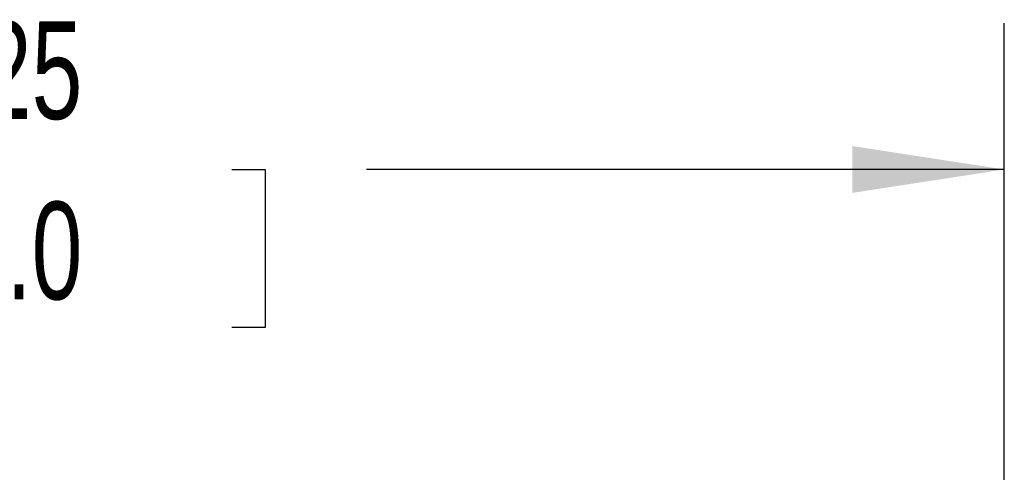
# Model space of a CAD drawing. Header units: inches. Extents: x 0.2 to 10.8, y 0.2 to 8.2.
# Tile 34 of 58: x 3.8 to 4.6, y 6.9 to 7.3. Entities that reach past the tile are written whole.
import ezdxf

# ---------------------------------------------------------------- set-up
doc = ezdxf.new("R2010")
doc.units = ezdxf.units.IN
doc.header["$MEASUREMENT"] = 0
doc.layers.add('DIMENSIONS', color=140, linetype='Continuous', lineweight=25)
doc.styles.add('SLDTEXTSTYLE0', font='TXT', dxfattribs={"width": 0.7})
doc.dimstyles.new('SLDDIMSTYLE1', dxfattribs={"dimtxt": 0.084961, "dimasz": 0.13, "dimexe": 0, "dimexo": 0.0625, "dimgap": 0.02124, "dimtad": 0, "dimtih": 1, "dimtoh": 1, "dimlfac": 24, "dimrnd": 1e-09, "dimzin": 12, "dimdsep": 46, "dimtxsty": 'SLDTEXTSTYLE0', "dimsah": 1, "dimcen": 0.09, "dimadec": 0, "dimazin": 3, "dimtfac": 1, "dimtofl": 0, "dimtmove": 0, "dimatfit": 3, "dimfxl": 0, "dimfrac": 2, "dimtolj": 1, "dimtzin": 12, "dimarcsym": 0})

# ---------------------------------------------------------------- blocks, each defined once
blk = doc.blocks.new('_D_7')
at = {"layer": 'DIMENSIONS'}
for p, q in [((2.97458, 6.8287), (2.97458, 7.28174)), ((4.61, 6.8287), (4.61, 7.28174)), ((2.97458, 7.15674), (3.51107, 7.15674)), ((3.6262, 7.15674), (3.59767, 7.15674)), ((3.59767, 7.15674), (3.59767, 7.02171)), ((3.94935, 7.15674), (3.97788, 7.15674)), ((3.97788, 7.15674), (3.97788, 7.02171)), ((4.61, 7.15674), (4.06447, 7.15674)), ((3.59767, 7.02171), (3.6262, 7.02171)), ((3.97788, 7.02171), (3.94935, 7.02171))]:
    blk.add_line(p, q, dxfattribs=at)
for points in [[(2.97458, 7.15674), (3.10458, 7.13674), (3.10458, 7.17674)], [(4.61, 7.15674), (4.48, 7.17674), (4.48, 7.13674)]]:
    blk.add_solid(points, dxfattribs=at)
at = {"layer": 'DIMENSIONS', "char_height": 0.083333, "attachment_point": 1, "style": 'SLDTEXTSTYLE0'}
for s, insert in [('39.25', (3.6262, 7.28319)), ('997.0', (3.6262, 7.12914))]:
    blk.add_mtext(s, dxfattribs=dict(at, insert=insert))

msp = doc.modelspace()

# ---------------------------------------------------------------- dimensions: what is measured, and where the dimension line sits
at = {"layer": 'DIMENSIONS'}
dim = msp.add_linear_dim(base=(4.61, 7.15674), p1=(2.97458, 6.7787), p2=(4.61, 6.7787), dimstyle='SLDDIMSTYLE1', dxfattribs=at)
dim.commit()
dim.dimension.update_dxf_attribs({"geometry": '_D_7', "text_midpoint": (3.78777, 7.15674), "dimtype": 160})

doc.saveas('drawing.dxf')
